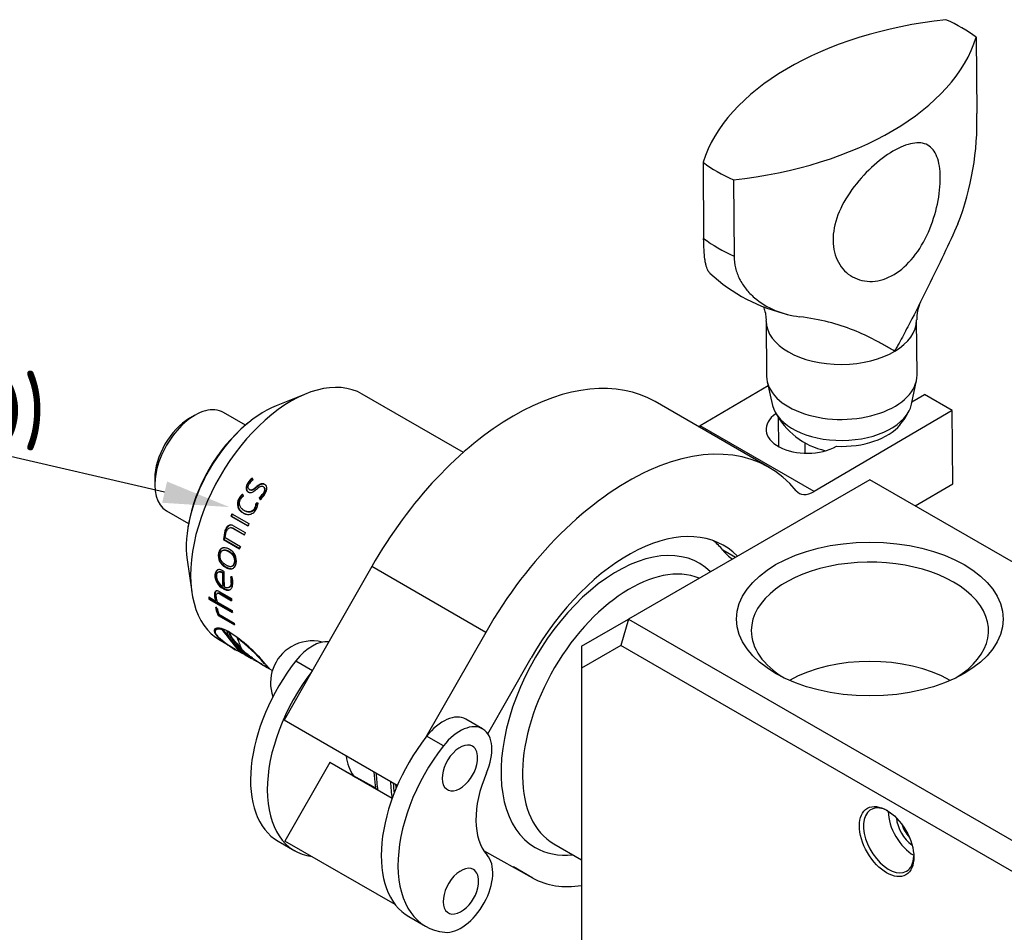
# Paper-space layout 'Invenitec-A4' of a CAD drawing. Header units: millimetres. Extents: x 1 to 296, y -85 to 208.
# Tile 9 of 10: x 182 to 234, y 159 to 208. Entities that reach past the tile are written whole.
import ezdxf
from ezdxf import colors
from ezdxf.entities.mleader import LeaderData, LeaderLine
from ezdxf.math import Vec2, Vec3

# ---------------------------------------------------------------- set-up
doc = ezdxf.new("R2010")
doc.units = ezdxf.units.MM
for name, color, linetype in [('CLAMP_RING_1.5IN', 7, 'Continuous'), ('Default', 7, 'Continuous'), ('IFC-15T-SRV_A', 7, 'Continuous'), ('SRV-HD-X3-15T', 7, 'Continuous'), ('TC-15T-SEAL', 7, 'Continuous')]:
    doc.layers.add(name, color=color, linetype=linetype)

# ---------------------------------------------------------------- blocks, each defined once
blk = doc.blocks.new('SE5')
at = {"layer": 'CLAMP_RING_1.5IN', "color": 7, "linetype": 'Continuous'}
for p, q in [((232.78, 206.717), (232.811, 202.695)), ((218.373, 200.117), (218.404, 196.095)), ((219.975, 199.192), (220.007, 195.17)), ((221.699, 191.738), (221.721, 188.835)), ((229.658, 188.897), (229.635, 191.8)), ((221.755, 188.543), (222.038, 187.297)), ((229.365, 187.354), (229.628, 188.605)), ((221.806, 188.321), (218.226, 186.217)), ((221.851, 184.023), (215.84, 187.493)), ((229.391, 187.479), (230.053, 187.869)), ((231.515, 187.025), (230.053, 187.869)), ((231.515, 187.025), (224.236, 182.747)), ((231.545, 183.154), (231.515, 187.025)), ((222.338, 186.667), (222.35, 185.123)), ((224.236, 182.747), (218.226, 186.217)), ((223.732, 185.331), (223.737, 184.769)), ((229.564, 181.99), (231.545, 183.154)), ((220.075, 179.275), (219.416, 179.655)), ((200.899, 178.79), (197.742, 173.256)), ((206.91, 175.32), (200.899, 178.79)), ((206.91, 175.32), (203.753, 169.786)), ((207.02, 169.965), (209.312, 173.982)), ((196.897, 173.817), (197.773, 173.311)), ((197.742, 173.256), (196.275, 170.684)), ((202.244, 167.237), (196.275, 170.684)), ((206.74, 170.231), (205.856, 170.741)), ((204.676, 169.326), (203.792, 169.836)), ((198.684, 168.45), (196.324, 164.313)), ((201.972, 166.552), (198.684, 168.45)), ((199.932, 167.755), (198.684, 168.45)), ((201.973, 166.555), (199.906, 167.748)), ((199.906, 167.748), (201.115, 167.075)), ((201.111, 167.098), (199.932, 167.755)), ((195.962, 164.304), (196.845, 163.793)), ((202.14, 160.956), (196.324, 164.313)), ((209.402, 162.358), (206.807, 163.803)), ((209.402, 162.358), (208.377, 162.95)), ((202.856, 160.323), (203.74, 159.813))]:
    blk.add_line(p, q, dxfattribs=at)
for centre, radius, start, end in [((218.05, 202.236), 14.768, 338.7339, 1.7791), ((224.867, 200.891), 9.026, 227.2219, 257.2053), ((231.603, 191.876), 1.964, 153.8995, 182.2133), ((225.684, 188.763), 3.951, 207.1119, 257.5164), ((226.477, 188.276), 3.036, 318.6674, 335.3758), ((197.771, 172.659), 2.21, 120.4418, 199.3962), ((197.771, 172.659), 2.21, 76.4945, 120.4418), ((204.489, 168.781), 2, 306.7163, 353.2837), ((204.539, 162.278), 2, 306.7163, 353.2837)]:
    blk.add_arc(centre, radius, start, end, dxfattribs=at)
for centre, major_axis, ratio, start_param, end_param in [((233.995, 198.556), (-15.875, -0.123), 0.58249, 4.88634, 6.100212), ((225.576, 203.417), (9.125, 0.071), 0.58249, 0.656377, 0.905396), ((217.157, 208.278), (15.875, 0.123), 0.58249, 4.88634, 6.100212), ((225.576, 203.417), (-9.125, -0.071), 0.58249, 0.656377, 0.905396), ((225.608, 199.395), (-9.125, -0.071), 0.58249, 0.656377, 0.905396), ((225.667, 191.769), (-3.968, -0.031), 0.58249, 0.000067, 3.141037), ((208.403, 174.611), (-7.438, -12.882), 0.57735, 3.141593, 4.721332), ((225.69, 188.866), (-3.968, -0.031), 0.58249, 0, 3.141593), ((225.699, 187.597), (-3.693, -0.029), 0.58249, 0.126697, 3.014896), ((223.879, 186.039), (2.183, 0.017), 0.58249, 2.4328, 5.48242), ((218.216, 187.508), (0.794, 1.375), 0.57735, 3.855349, 3.935933), ((225.703, 187.11), (-3.397, -0.026), 0.58249, 1.478687, 2.69126), ((214.413, 171.141), (-7.438, -12.882), 0.57735, 2.924194, 4.721332), ((224.226, 184.038), (0.794, 1.375), 0.57735, 2.924194, 3.935933), ((214.413, 171.141), (-5.056, -8.758), 0.57735, 2.986263, 4.721332), ((213.388, 171.733), (-5.056, -8.758), 0.57735, 2.924194, 3.040028), ((223.201, 184.63), (3.175, 5.499), 0.57735, 2.924194, 3.110347), ((197.771, 172.659), (-1.191, -2.062), 0.57735, 3.386245, 4.472667), ((199.48, 170.397), (3.518, 6.093), 0.57735, 1.331075, 3.141593), ((200.363, 169.887), (3.518, 6.093), 0.57735, 1.340252, 3.374218), ((204.666, 168.679), (-1.191, -2.062), 0.57735, 3.141593, 4.472667), ((205.55, 168.169), (-1.191, -2.062), 0.57735, 1.770859, 4.472667), ((206.374, 166.417), (3.518, 6.093), 0.57735, 1.340252, 3.141593), ((207.258, 165.906), (3.518, 6.093), 0.57735, 1.331075, 3.3992), ((205.55, 168.169), (0.661, 1.146), 0.57735, 0, 4.071867), ((205.55, 168.169), (0.661, 1.146), 0.57735, 5.352911, 6.283185), ((202.866, 171.357), (-2.381, -4.124), 0.57735, 5.664259, 6.010801), ((209.76, 167.377), (-2.381, -4.124), 0.57735, 4.912452, 6.101007), ((205.6, 161.666), (-1.191, -2.062), 0.57735, 0.257607, 2.959415), ((205.6, 161.666), (0.661, 1.146), 0.57735, 0, 4.071867), ((205.6, 161.666), (0.661, 1.146), 0.57735, 5.352911, 6.283185), ((214.413, 171.141), (-5.056, -8.758), 0.57735, 0.008943, 0.436373)]:
    blk.add_ellipse(centre, major_axis=major_axis, ratio=ratio, start_param=start_param, end_param=end_param, dxfattribs=at)
for points, knots in [([(225.226, 195.995), (225.222, 196.427), (225.314, 196.882), (225.66, 197.797), (225.915, 198.252), (226.524, 199.1), (226.883, 199.5), (227.627, 200.186), (228.019, 200.481), (228.76, 200.917), (229.113, 201.061), (229.735, 201.176), (230.002, 201.146), (230.436, 200.907), (230.599, 200.698), (230.821, 200.119), (230.879, 199.746), (230.886, 198.896), (230.835, 198.411), (230.626, 197.423), (230.467, 196.912), (229.834, 195.47), (229.189, 194.637), (228.07, 193.979), (227.679, 193.857), (226.928, 193.82), (226.565, 193.904), (225.947, 194.25), (225.686, 194.514), (225.329, 195.169), (225.229, 195.564), (225.226, 195.995)], [0, 0, 0, 0, 0.0625, 0.0625, 0.125, 0.125, 0.1875, 0.1875, 0.25, 0.25, 0.3125, 0.3125, 0.375, 0.375, 0.4375, 0.4375, 0.5, 0.5, 0.5625, 0.5625, 0.625, 0.625, 0.75, 0.75, 0.8125, 0.8125, 0.875, 0.875, 0.9375, 0.9375, 1, 1, 1, 1]), ([(231.813, 196.88), (231.349, 195.827), (230.814, 194.714), (229.97, 193.001), (229.683, 192.429), (229.241, 191.574), (229.092, 191.289), (228.865, 190.864), (228.788, 190.722), (228.672, 190.511), (228.633, 190.44), (228.573, 190.336), (228.553, 190.301), (228.511, 190.232), (228.484, 190.19), (228.431, 190.183), (228.411, 190.196), (228.369, 190.217), (228.349, 190.228), (228.287, 190.262), (228.246, 190.285), (228.123, 190.355), (228.04, 190.402), (227.788, 190.545), (227.616, 190.64), (227.084, 190.921), (226.707, 191.101), (225.48, 191.59), (224.554, 191.838), (223.464, 191.974)], [0, 0, 0, 0, 0.25, 0.25, 0.375, 0.375, 0.4375, 0.4375, 0.46875, 0.46875, 0.484375, 0.484375, 0.492187, 0.492187, 0.5, 0.5, 0.507812, 0.507812, 0.515625, 0.515625, 0.53125, 0.53125, 0.5625, 0.5625, 0.625, 0.625, 0.75, 0.75, 1, 1, 1, 1]), ([(218.741, 194.262), (218.708, 194.293), (218.678, 194.331), (218.609, 194.447), (218.573, 194.534), (218.528, 194.694), (218.514, 194.753), (218.489, 194.878), (218.478, 194.945), (218.448, 195.16), (218.433, 195.32), (218.412, 195.68), (218.406, 195.881), (218.404, 196.095)], [0.4176868, 0.4176868, 0.4176868, 0.4176868, 0.5, 0.5, 0.625, 0.625, 0.6875, 0.6875, 0.75, 0.75, 0.875, 0.875, 1, 1, 1, 1]), ([(220.007, 195.17), (220.008, 194.956), (220.035, 194.748), (220.133, 194.346), (220.205, 194.15), (220.393, 193.774), (220.507, 193.598), (220.768, 193.27), (220.916, 193.116), (221.404, 192.696), (221.777, 192.474), (222.591, 192.138), (223.02, 192.029), (223.464, 191.974)], [0, 0, 0, 0, 0.125, 0.125, 0.25, 0.25, 0.375, 0.375, 0.5, 0.5, 0.75, 0.75, 1, 1, 1, 1]), ([(221.559, 192.504), (221.559, 192.503), (221.589, 192.425), (221.645, 192.242), (221.696, 191.965), (221.693, 191.803), (221.691, 191.738)], [0.7943328, 0.7943328, 0.7943328, 0.7943328, 0.7946122, 0.8717902, 0.9567433, 1, 1, 1, 1])]:
    blk.add_open_spline(points, degree=3, knots=knots, dxfattribs=at)
blk.add_open_spline([(203.792, 169.836), (203.772, 169.811), (203.753, 169.786)], degree=2, dxfattribs=at)
at = {"layer": 'IFC-15T-SRV_A', "color": 7, "linetype": 'Continuous'}
for p, q in [((227.171, 183.372), (214.443, 176.023)), ((257.223, 166.021), (227.171, 183.372)), ((211.968, 174.594), (214.443, 176.023)), ((214.443, 176.023), (214.029, 174.629)), ((214.443, 176.023), (244.495, 158.673)), ((214.029, 174.629), (211.968, 173.44)), ((211.968, 174.594), (211.968, 173.44)), ((243.788, 157.448), (214.029, 174.629)), ((211.968, 173.44), (211.968, 157.04)), ((210.505, 164.16), (211.968, 163.315))]:
    blk.add_line(p, q, dxfattribs=at)
for centre, major_axis, start_param, end_param in [((213.841, 171.472), (-4.329, -7.498), 2.993095, 6.283185), ((227.171, 175.411), (-6.256, 0), 2.38022, 6.283185), ((214.505, 171.088), (-4, -6.928), 3.221173, 6.283185), ((227.171, 175.411), (-6.256, 0), 0, 0.761372), ((227.171, 170.286), (-6.06, 0), 3.93762, 5.487158), ((228.161, 164.347), (0.938, -1.624), 2.395435, 6.283185), ((229.469, 165.103), (0.938, -1.624), 3.926991, 5.511033), ((229.469, 165.103), (0.638, -1.104), 4.014238, 5.41054), ((229.575, 165.164), (-0.563, 0.974), 1.213833, 1.92776), ((213.841, 171.472), (-4.329, -7.498), 0, 0.392376), ((228.161, 164.347), (0.938, -1.624), 0, 0.746158)]:
    blk.add_ellipse(centre, major_axis=major_axis, ratio=0.57735, start_param=start_param, end_param=end_param, dxfattribs=at)
for centre, major_axis in [((227.171, 176.023), (7.029, 0)), ((228.055, 164.286), (1.013, -1.754))]:
    blk.add_ellipse(centre, major_axis=major_axis, ratio=0.57735, dxfattribs=at)
at = {"layer": 'SRV-HD-X3-15T', "color": 7, "linetype": 'Continuous'}
for p, q in [((197.443, 187.91), (195.851, 187.269)), ((205.73, 184.815), (200.4, 187.892)), ((191.576, 186.776), (191.293, 186.613)), ((194.239, 186.253), (193.076, 186.924)), ((194.387, 186.376), (194.283, 186.29)), ((189.455, 183.428), (189.455, 183.102)), ((194.384, 183.188), (194.361, 183.205)), ((194.481, 182.832), (194.457, 182.847)), ((194.807, 182.955), (194.783, 182.972)), ((195.234, 182.956), (195.211, 182.974)), ((195.274, 183.109), (195.252, 183.128)), ((193.91, 182.358), (193.883, 182.369)), ((194.983, 182.404), (194.958, 182.418)), ((195.196, 182.633), (195.173, 182.649)), ((194.763, 181.876), (194.736, 181.888)), ((194.825, 182.119), (194.799, 182.132)), ((190.076, 181.728), (191.239, 181.057)), ((193.5, 181.448), (193.47, 181.453)), ((193.47, 181.453), (194.37, 180.933)), ((193.5, 181.448), (194.374, 180.943)), ((193.525, 181.579), (194.425, 181.059)), ((194.14, 181.614), (194.112, 181.622)), ((194.296, 181.694), (194.324, 181.685)), ((191.229, 181.001), (191.207, 180.867)), ((193.495, 180.842), (193.464, 180.844)), ((193.595, 180.809), (193.564, 180.811)), ((193.564, 180.811), (194.179, 180.457)), ((193.595, 180.809), (194.184, 180.47)), ((193.608, 180.941), (194.228, 180.584)), ((193.148, 180.669), (193.076, 180.224)), ((193.109, 180.227), (193.076, 180.224)), ((193.076, 180.224), (193.931, 179.731)), ((193.179, 180.669), (193.109, 180.227)), ((193.109, 180.227), (193.937, 179.749)), ((193.179, 180.669), (193.148, 180.669)), ((193.173, 180.318), (193.229, 180.622)), ((193.173, 180.318), (193.971, 179.858)), ((191.165, 179.152), (191.406, 177.453)), ((192.846, 179.5), (192.812, 179.492)), ((193.106, 179.651), (193.074, 179.645)), ((193.395, 179.576), (193.362, 179.571)), ((193.219, 178.766), (193.184, 178.755)), ((193.507, 178.806), (193.542, 178.816)), ((193.695, 179.009), (193.662, 179.001)), ((192.663, 178.372), (192.628, 178.356)), ((192.845, 178.51), (192.81, 178.497)), ((193.064, 178.467), (193.029, 178.454)), ((193.081, 177.769), (193.046, 177.751)), ((193.098, 177.65), (193.062, 177.631)), ((193.366, 177.68), (193.402, 177.697)), ((193.519, 177.931), (193.484, 177.915)), ((192.299, 177.186), (192.679, 176.966)), ((192.345, 177.105), (192.31, 177.08)), ((192.31, 177.08), (193.547, 176.365)), ((192.345, 177.105), (193.542, 176.414)), ((192.638, 177.273), (192.602, 177.251)), ((192.684, 177.494), (192.682, 177.493)), ((192.777, 177.39), (192.742, 177.369)), ((192.888, 177.462), (193.508, 177.104)), ((192.929, 177.367), (192.894, 177.345)), ((192.894, 177.345), (193.508, 176.991)), ((192.929, 177.367), (193.508, 177.032)), ((192.705, 176.66), (192.671, 176.633)), ((192.715, 176.991), (192.679, 176.966)), ((192.714, 176.584), (192.679, 176.556)), ((192.763, 176.918), (193.536, 176.472)), ((192.84, 176.237), (192.806, 176.208)), ((192.806, 176.208), (193.661, 175.714)), ((192.84, 176.273), (193.638, 175.812)), ((192.84, 176.237), (193.647, 175.772)), ((192.697, 175.477), (192.666, 175.439)), ((193.028, 175.49), (193.007, 175.465)), ((193.277, 175.381), (193.264, 175.365)), ((193.416, 175.321), (193.396, 175.297)), ((193.818, 175.04), (193.808, 175.027)), ((192.9, 174.902), (193.721, 174.428)), ((193.807, 174.575), (194.041, 174.36)), ((193.797, 174.384), (194.097, 174.211)), ((193.888, 174.435), (193.857, 174.397)), ((194.042, 174.431), (194.041, 174.43)), ((194.089, 174.385), (194.058, 174.347)), ((194.096, 174.377), (194.065, 174.339)), ((194.231, 174.133), (194.552, 173.948)), ((195.186, 173.582), (195.392, 173.463)), ((195.242, 173.696), (195.231, 173.682)), ((195.479, 173.413), (195.659, 173.309))]:
    blk.add_line(p, q, dxfattribs=at)
for centre, radius, start, end in [((195.009, 182.809), 0.76, 122.3531, 148.6125), ((195.021, 182.802), 0.744, 122.0865, 148.7253), ((194.96, 182.843), 0.608, 121.0563, 147.7734), ((194.351, 182.104), 0.538, 150.4013, 243.5882), ((194.432, 182.087), 0.617, 123.8899, 152.7999), ((194.449, 182.082), 0.606, 123.6169, 152.8986), ((194.412, 182.098), 0.498, 123.4422, 152.3502), ((194.44, 183.114), 0.867, 306.6873, 327.601), ((194.539, 183.031), 0.769, 305.3328, 328.7995), ((194.391, 183.128), 1.011, 307.611, 328.7683), ((194.244, 182.145), 0.555, 332.3968, 358.6519), ((194.293, 182.126), 0.532, 331.9856, 359.2388), ((194.241, 182.147), 0.657, 331.1601, 358.6738), ((193.089, 179.099), 0.672, 347.4941, 62.835), ((193.492, 179.373), 0.69, 170.0793, 243.5526), ((193.412, 178.334), 0.785, 178.3721, 243.5343), ((193.448, 178.353), 0.786, 178.6416, 243.5016), ((193.329, 178.306), 0.623, 179.5077, 242.9196), ((192.713, 177.962), 0.694, 55.6295, 60.7947), ((192.444, 178.017), 1.045, 354.4109, 12.7171), ((192.562, 178.035), 0.963, 353.7471, 13.507), ((192.396, 177.995), 1.177, 353.6257, 12.2486), ((193.437, 177.324), 0.838, 185.0408, 205.2806), ((193.462, 177.346), 0.828, 185.0303, 205.4153), ((193.437, 177.254), 0.753, 185.0864, 206.5031), ((193.808, 176.771), 1.149, 190.7355, 209.3147), ((193.816, 176.79), 1.122, 190.6085, 209.5367), ((193.162, 176.57), 0.404, 181.1353, 190.5636), ((193.57, 176.644), 0.819, 190.4008, 206.9632), ((198.041, 181.198), 8.062, 228.9893, 237.4511), ((196.783, 179.552), 5.984, 228.3103, 239.979), ((167.47, 154.28), 33.18, 37.3213, 39.6774), ((164.949, 152.265), 36.455, 38.7622, 39.6008), ((192.232, 173.208), 2.391, 60.8602, 64.431), ((188.782, 168.256), 8.449, 39.6902, 56.7357), ((186.872, 166.265), 11.175, 41.582, 51.6323), ((183.952, 170.839), 10.709, 19.6144, 23.0221), ((164.949, 152.265), 36.455, 37.4566, 38.2334), ((194.652, 175.157), 1.051, 223.3638, 233.7477), ((193.628, 174.3), 0.432, 6.1166, 17.406), ((198.212, 179.21), 6.344, 228.9894, 230.5003), ((193.968, 174.331), 0.0914, 346.0656, 6.4897), ((198.797, 179.645), 7.054, 229.0811, 239.3085), ((198.041, 181.198), 8.062, 245.2935, 246.7931)]:
    blk.add_arc(centre, radius, start, end, dxfattribs=at)
for centre, major_axis, ratio, start_param, end_param in [((196.65, 181.397), (3.75, 6.495), 0.57735, 0, 3.141593), ((191.576, 184.326), (1.5, 2.598), 0.57735, 0, 3.141593), ((195.235, 182.214), (2.911, 5.042), 0.57735, 0.635193, 2.506399), ((191.293, 184.49), (1.3, 2.252), 0.57735, 0.785398, 2.356194), ((195.097, 182.294), (2.795, 4.841), 0.57735, 0.99287, 2.148723), ((197.911, 180.669), (-3.75, -6.495), 0.57735, -1.382375, -1.363804), ((197.911, 180.669), (-3.725, -6.452), 0.57735, -1.382375, -1.363804), ((198.811, 180.149), (-3.75, -6.495), 0.57735, -1.382375, -1.363804), ((198.811, 180.149), (-3.75, -6.495), 0.57735, -1.312532, -1.293957), ((198.811, 180.149), (-3.75, -6.495), 0.57735, -1.206433, -1.187859), ((198.299, 180.445), (-2.701, -7.056), 0.641591, -1.052427, -0.950116), ((198.299, 180.445), (-2.683, -7.009), 0.641591, -1.052434, -0.950109), ((198.367, 180.406), (-2.666, -7.073), 0.641844, -1.073408, -0.954399), ((197.574, 180.864), (-3.75, -6.495), 0.57735, -0.682029, -0.663454), ((197.574, 180.864), (-3.725, -6.452), 0.57735, -0.673721, -0.663454), ((198.811, 180.149), (-3.75, -6.495), 0.57735, -0.788127, -0.769553), ((198.811, 180.149), (-3.75, -6.495), 0.57735, -0.682029, -0.663454), ((198.811, 180.149), (-3.75, -6.495), 0.57735, -0.562981, -0.544407), ((210.037, 173.668), (6.313, 10.934), 0.57735, -3.864706, -3.772838), ((210.794, 173.231), (-6.313, -10.934), 0.57735, -0.723113, -0.631246), ((210.865, 173.19), (-6.263, -10.847), 0.57735, -0.71402, -0.659623)]:
    blk.add_ellipse(centre, major_axis=major_axis, ratio=ratio, start_param=start_param, end_param=end_param, dxfattribs=at)
for points, degree in [([(194.647, 183.363), (194.625, 183.407), (194.603, 183.451)], 2), ([(195.335, 183.058), (195.317, 183.078), (195.296, 183.093), (195.274, 183.109)], 3), ([(194.138, 182.514), (194.113, 182.557), (194.088, 182.599)], 2), ([(194.958, 182.418), (194.983, 182.373), (195.008, 182.327)], 2), ([(194.983, 182.404), (195.008, 182.358), (195.033, 182.313)], 2), ([(194.898, 182.132), (194.848, 182.132), (194.799, 182.132)], 2), ([(194.924, 182.119), (194.874, 182.119), (194.825, 182.119)], 2), ([(193.546, 178.244), (193.505, 178.246), (193.464, 178.247)], 2), ([(192.758, 176.562), (192.714, 176.598), (192.67, 176.633)], 2), ([(194.049, 174.423), (194.044, 174.428), (194.04, 174.434)], 2), ([(194.059, 174.342), (194.05, 174.351), (194.041, 174.36)], 2), ([(195.453, 173.428), (195.465, 173.421), (195.475, 173.415), (195.484, 173.41)], 3)]:
    blk.add_open_spline(points, degree=degree, dxfattribs=at)
for points, knots in [([(194.361, 183.205), (194.345, 183.179), (194.333, 183.157), (194.322, 183.133), (194.315, 183.119), (194.306, 183.097), (194.301, 183.086), (194.282, 183.031), (194.272, 182.98), (194.272, 182.893), (194.282, 182.847), (194.312, 182.792), (194.324, 182.776), (194.352, 182.747), (194.364, 182.738), (194.385, 182.725)], [0, 0, 0, 0, 0.125, 0.125, 0.1875, 0.1875, 0.25, 0.25, 0.5, 0.5, 0.75, 0.75, 0.875, 0.875, 1, 1, 1, 1]), ([(194.384, 183.188), (194.373, 183.169), (194.352, 183.131), (194.327, 183.074), (194.309, 183.02), (194.298, 182.969), (194.295, 182.913), (194.303, 182.854), (194.325, 182.795), (194.361, 182.746), (194.393, 182.722), (194.41, 182.71)], [0, 0, 0, 0, 0.1167, 0.223749, 0.322372, 0.414131, 0.500958, 0.627259, 0.748047, 0.8701, 1, 1, 1, 1]), ([(194.457, 182.847), (194.411, 182.876), (194.384, 182.926), (194.387, 183.052), (194.411, 183.109), (194.446, 183.167)], [0, 0, 0, 0, 0.499999, 0.499999, 1, 1, 1, 1]), ([(194.385, 182.725), (194.454, 182.688), (194.529, 182.681), (194.632, 182.729), (194.646, 182.737), (194.683, 182.76), (194.702, 182.774), (194.733, 182.797), (194.736, 182.8), (194.751, 182.812), (194.759, 182.819), (194.785, 182.841), (194.805, 182.857), (194.826, 182.876), (194.826, 182.876), (194.826, 182.876), (194.826, 182.876)], [0, 0, 0, 0, 0.499934, 0.499934, 0.624917, 0.624917, 0.749901, 0.749901, 0.812392, 0.812392, 0.874884, 0.874884, 0.999868, 0.999868, 0.999868, 1, 1, 1, 1]), ([(194.783, 182.972), (194.75, 182.943), (194.724, 182.921), (194.702, 182.904), (194.692, 182.895), (194.677, 182.884), (194.67, 182.879), (194.65, 182.865), (194.637, 182.858), (194.614, 182.845), (194.595, 182.836), (194.565, 182.828), (194.551, 182.825), (194.51, 182.824), (194.481, 182.834), (194.457, 182.847)], [0, 0, 0, 0, 0.25, 0.25, 0.3125, 0.3125, 0.375, 0.375, 0.5, 0.5, 0.625, 0.625, 0.75, 0.75, 1, 1, 1, 1]), ([(194.807, 182.955), (194.775, 182.928), (194.725, 182.885), (194.657, 182.836), (194.605, 182.817), (194.561, 182.811), (194.519, 182.815), (194.494, 182.826), (194.481, 182.832)], [0, 0, 0, 0, 0.314108, 0.501074, 0.631482, 0.754123, 0.874905, 1, 1, 1, 1]), ([(195.252, 183.128), (195.18, 183.167), (195.1, 183.175), (194.989, 183.125), (194.975, 183.117), (194.935, 183.093), (194.914, 183.078), (194.882, 183.054), (194.879, 183.052), (194.863, 183.039), (194.855, 183.032), (194.828, 183.01), (194.807, 182.992), (194.783, 182.972), (194.783, 182.972), (194.783, 182.972), (194.783, 182.972)], [0, 0, 0, 0, 0.499909, 0.499909, 0.624886, 0.624886, 0.749863, 0.749863, 0.812352, 0.812352, 0.87484, 0.87484, 0.999818, 0.999818, 0.999818, 1, 1, 1, 1]), ([(195.274, 183.109), (195.264, 183.114), (195.243, 183.124), (195.21, 183.134), (195.176, 183.14), (195.142, 183.141), (195.106, 183.137), (195.069, 183.129), (195.013, 183.111), (194.922, 183.052), (194.851, 182.992), (194.807, 182.955)], [0, 0, 0, 0, 0.074662, 0.146643, 0.216884, 0.286398, 0.356227, 0.427403, 0.500897, 0.692843, 1, 1, 1, 1]), ([(194.826, 182.876), (194.86, 182.907), (194.887, 182.929), (194.911, 182.948), (194.922, 182.956), (194.937, 182.968), (194.945, 182.973), (194.966, 182.987), (194.98, 182.995), (195.005, 183.009), (195.025, 183.018), (195.057, 183.027), (195.072, 183.03), (195.115, 183.032), (195.147, 183.022), (195.172, 183.009)], [0, 0, 0, 0, 0.25, 0.25, 0.3125, 0.3125, 0.375, 0.375, 0.5, 0.5, 0.625, 0.625, 0.75, 0.75, 1, 1, 1, 1]), ([(195.172, 183.009), (195.224, 182.976), (195.252, 182.921), (195.243, 182.812), (195.236, 182.782), (195.208, 182.71), (195.195, 182.687), (195.173, 182.649)], [0, 0, 0, 0, 0.499999, 0.499999, 0.749999, 0.749999, 1, 1, 1, 1]), ([(195.194, 182.991), (195.203, 182.985), (195.219, 182.973), (195.239, 182.951), (195.254, 182.926), (195.264, 182.897), (195.269, 182.865), (195.271, 182.813), (195.251, 182.731), (195.216, 182.668), (195.196, 182.633)], [0, 0, 0, 0, 0.086121, 0.168266, 0.248549, 0.32923, 0.412535, 0.500493, 0.723126, 1, 1, 1, 1]), ([(195.256, 182.604), (195.273, 182.633), (195.286, 182.656), (195.3, 182.682), (195.307, 182.698), (195.318, 182.722), (195.323, 182.734), (195.337, 182.77), (195.346, 182.798), (195.358, 182.848), (195.362, 182.872), (195.366, 182.919), (195.365, 182.946), (195.357, 182.992), (195.351, 183.014), (195.331, 183.054), (195.319, 183.072), (195.288, 183.104), (195.274, 183.114), (195.252, 183.128)], [0, 0, 0, 0, 0.125, 0.125, 0.1875, 0.1875, 0.25, 0.25, 0.375, 0.375, 0.5, 0.5, 0.625, 0.625, 0.75, 0.75, 0.875, 0.875, 1, 1, 1, 1]), ([(193.91, 182.358), (193.903, 182.343), (193.89, 182.315), (193.874, 182.27), (193.861, 182.224), (193.852, 182.177), (193.844, 182.107), (193.845, 182.014), (193.877, 181.877), (193.973, 181.729), (194.081, 181.655), (194.14, 181.614)], [0, 0, 0, 0, 0.050298, 0.100289, 0.150384, 0.200989, 0.252501, 0.378304, 0.500179, 0.723655, 1, 1, 1, 1]), ([(194.172, 181.749), (194.144, 181.766), (194.122, 181.781), (194.1, 181.797), (194.086, 181.808), (194.066, 181.825), (194.057, 181.833), (194.029, 181.861), (194.008, 181.884), (193.977, 181.928), (193.964, 181.952), (193.942, 182), (193.932, 182.031), (193.921, 182.089), (193.919, 182.119), (193.922, 182.18), (193.928, 182.211), (193.945, 182.272), (193.955, 182.296), (193.971, 182.329)], [0, 0, 0, 0, 0.125, 0.125, 0.1875, 0.1875, 0.25, 0.25, 0.375, 0.375, 0.499999, 0.499999, 0.624999, 0.624999, 0.749999, 0.749999, 0.874999, 0.874999, 1, 1, 1, 1]), ([(194.112, 181.622), (194.131, 181.612), (194.145, 181.604), (194.16, 181.597), (194.17, 181.592), (194.184, 181.585), (194.192, 181.582), (194.227, 181.567), (194.26, 181.557), (194.321, 181.543), (194.358, 181.539), (194.423, 181.538), (194.455, 181.542), (194.517, 181.557), (194.553, 181.57), (194.615, 181.602), (194.645, 181.623), (194.703, 181.672), (194.729, 181.699), (194.777, 181.762), (194.794, 181.79), (194.817, 181.83)], [0, 0, 0, 0, 0.062505, 0.062505, 0.093758, 0.093758, 0.12501, 0.12501, 0.25002, 0.25002, 0.375031, 0.375031, 0.500041, 0.500041, 0.625051, 0.625051, 0.750061, 0.750061, 0.875071, 0.875071, 1, 1, 1, 1]), ([(194.736, 181.888), (194.673, 181.773), (194.579, 181.696), (194.44, 181.675), (194.418, 181.674), (194.367, 181.677), (194.34, 181.682), (194.287, 181.696), (194.265, 181.704), (194.229, 181.719), (194.223, 181.723), (194.2, 181.734), (194.187, 181.741), (194.172, 181.749)], [0, 0, 0, 0, 0.5, 0.5, 0.625, 0.625, 0.75, 0.75, 0.875, 0.875, 0.9375, 0.9375, 1, 1, 1, 1]), ([(194.763, 181.876), (194.755, 181.862), (194.738, 181.835), (194.71, 181.798), (194.68, 181.765), (194.648, 181.736), (194.613, 181.712), (194.575, 181.693), (194.535, 181.678), (194.486, 181.666), (194.426, 181.663), (194.355, 181.675), (194.279, 181.7), (194.227, 181.726), (194.2, 181.74)], [0, 0, 0, 0, 0.064868, 0.127177, 0.187828, 0.247801, 0.308106, 0.369737, 0.433628, 0.500616, 0.603774, 0.719659, 0.851089, 1, 1, 1, 1]), ([(194.14, 181.614), (194.159, 181.604), (194.197, 181.585), (194.246, 181.565), (194.276, 181.555), (194.287, 181.552)], [0, 0, 0, 0, 0.0837819, 0.1626832, 0.2074387, 0.2074387, 0.2074387, 0.2074387]), ([(193.608, 180.941), (193.582, 180.955), (193.565, 180.964), (193.518, 180.979), (193.493, 180.984), (193.424, 180.986), (193.374, 180.973), (193.287, 180.915), (193.254, 180.878), (193.204, 180.8), (193.193, 180.778), (193.174, 180.737), (193.171, 180.729), (193.16, 180.702), (193.154, 180.686), (193.148, 180.669)], [0, 0, 0, 0, 0.125, 0.125, 0.25, 0.25, 0.499999, 0.499999, 0.749999, 0.749999, 0.874999, 0.874999, 0.937499, 0.937499, 1, 1, 1, 1]), ([(193.509, 180.981), (193.495, 180.982), (193.469, 180.982), (193.43, 180.975), (193.392, 180.962), (193.356, 180.941), (193.322, 180.913), (193.289, 180.878), (193.259, 180.836), (193.23, 180.787), (193.203, 180.731), (193.187, 180.69), (193.179, 180.669)], [0.2369974, 0.2369974, 0.2369974, 0.2369974, 0.3065297, 0.3744644, 0.441567, 0.5093247, 0.579183, 0.652463, 0.7303121, 0.813689, 0.9033754, 1, 1, 1, 1]), ([(193.229, 180.622), (193.239, 180.647), (193.247, 180.667), (193.256, 180.688), (193.263, 180.7), (193.272, 180.718), (193.278, 180.727), (193.293, 180.751), (193.308, 180.77), (193.334, 180.798), (193.349, 180.809), (193.393, 180.837), (193.429, 180.847), (193.501, 180.842), (193.531, 180.83), (193.564, 180.811)], [0, 0, 0, 0, 0.125, 0.125, 0.1875, 0.1875, 0.25, 0.25, 0.375, 0.375, 0.5, 0.5, 0.75, 0.75, 1, 1, 1, 1]), ([(193.495, 180.842), (193.5, 180.842), (193.52, 180.839), (193.554, 180.83), (193.581, 180.816), (193.595, 180.809)], [0.7467598, 0.7467598, 0.7467598, 0.7467598, 0.788577, 0.8895855, 1, 1, 1, 1]), ([(193.396, 179.697), (193.362, 179.715), (193.34, 179.727), (193.281, 179.752), (193.251, 179.762), (193.195, 179.776), (193.16, 179.781), (193.102, 179.782), (193.074, 179.779), (193.02, 179.766), (192.99, 179.754), (192.939, 179.722), (192.917, 179.702), (192.876, 179.653), (192.859, 179.626), (192.83, 179.561), (192.822, 179.534), (192.812, 179.492)], [0, 0, 0, 0, 0.125, 0.125, 0.25, 0.25, 0.375, 0.375, 0.5, 0.5, 0.625, 0.625, 0.75, 0.75, 0.875, 0.875, 1, 1, 1, 1]), ([(193.101, 179.783), (193.095, 179.781), (193.06, 179.774), (193, 179.75), (192.932, 179.691), (192.878, 179.606), (192.856, 179.536), (192.846, 179.5)], [0.4714102, 0.4714102, 0.4714102, 0.4714102, 0.4999955, 0.6239827, 0.7435406, 0.8664747, 1, 1, 1, 1]), ([(192.846, 179.5), (192.842, 179.482), (192.836, 179.448), (192.832, 179.395), (192.832, 179.344), (192.836, 179.293), (192.844, 179.243), (192.857, 179.194), (192.873, 179.147), (192.894, 179.1), (192.943, 179.008), (193.049, 178.879), (193.159, 178.806), (193.219, 178.766)], [0, 0, 0, 0, 0.061047, 0.119342, 0.175409, 0.229837, 0.283268, 0.33638, 0.389864, 0.444396, 0.500615, 0.727207, 1, 1, 1, 1]), ([(192.893, 179.445), (192.891, 179.429), (192.885, 179.398), (192.883, 179.35), (192.885, 179.304), (192.891, 179.258), (192.903, 179.214), (192.919, 179.172), (192.939, 179.131), (192.965, 179.091), (192.994, 179.052), (193.028, 179.015), (193.066, 178.978), (193.109, 178.944), (193.156, 178.91), (193.189, 178.889), (193.206, 178.879)], [0, 0, 0, 0, 0.069605, 0.135202, 0.197747, 0.258339, 0.318186, 0.378539, 0.44062, 0.505552, 0.57432, 0.647755, 0.726538, 0.811224, 0.902258, 1, 1, 1, 1]), ([(193.362, 179.571), (193.341, 179.582), (193.3, 179.603), (193.241, 179.627), (193.185, 179.643), (193.133, 179.65), (193.085, 179.648), (193.041, 179.638), (192.987, 179.614), (192.928, 179.554), (192.906, 179.483), (192.893, 179.445)], [0, 0, 0, 0, 0.118352, 0.227311, 0.327653, 0.420369, 0.506716, 0.588244, 0.66679, 0.824243, 1, 1, 1, 1]), ([(193.395, 179.576), (193.367, 179.592), (193.345, 179.603), (193.32, 179.615), (193.305, 179.621), (193.282, 179.63), (193.27, 179.634), (193.237, 179.644), (193.21, 179.65), (193.164, 179.656), (193.142, 179.656), (193.116, 179.653), (193.111, 179.652), (193.106, 179.651)], [0, 0, 0, 0, 0.1249999, 0.1249999, 0.1874999, 0.1874999, 0.2499999, 0.2499999, 0.3749998, 0.3749998, 0.4999997, 0.4999997, 0.5275222, 0.5275222, 0.5275222, 0.5275222]), ([(193.662, 179.001), (193.664, 179.017), (193.67, 179.049), (193.673, 179.096), (193.672, 179.143), (193.667, 179.188), (193.657, 179.233), (193.642, 179.276), (193.623, 179.317), (193.599, 179.358), (193.571, 179.397), (193.538, 179.434), (193.501, 179.47), (193.459, 179.506), (193.412, 179.539), (193.379, 179.56), (193.362, 179.571)], [0, 0, 0, 0, 0.069595, 0.135184, 0.197722, 0.258308, 0.318151, 0.378501, 0.440582, 0.505516, 0.574287, 0.647726, 0.726515, 0.811208, 0.90225, 1, 1, 1, 1]), ([(193.695, 179.009), (193.702, 179.043), (193.706, 179.066), (193.708, 179.128), (193.706, 179.158), (193.69, 179.249), (193.668, 179.304), (193.616, 179.385), (193.602, 179.402), (193.566, 179.445), (193.545, 179.465), (193.501, 179.505), (193.483, 179.519), (193.449, 179.542), (193.443, 179.546), (193.421, 179.56), (193.409, 179.568), (193.395, 179.576)], [0, 0, 0, 0, 0.125, 0.125, 0.25, 0.25, 0.5, 0.5, 0.625, 0.625, 0.75, 0.75, 0.875, 0.875, 0.9375, 0.9375, 1, 1, 1, 1]), ([(193.052, 178.568), (193.024, 178.583), (193.004, 178.594), (192.955, 178.613), (192.929, 178.621), (192.883, 178.63), (192.856, 178.632), (192.81, 178.628), (192.789, 178.622), (192.729, 178.595), (192.695, 178.561), (192.658, 178.491), (192.65, 178.468), (192.635, 178.413), (192.632, 178.391), (192.628, 178.356)], [0, 0, 0, 0, 0.125, 0.125, 0.25, 0.25, 0.375, 0.375, 0.5, 0.5, 0.75, 0.75, 0.875, 0.875, 1, 1, 1, 1]), ([(192.815, 178.631), (192.812, 178.63), (192.789, 178.62), (192.75, 178.593), (192.708, 178.537), (192.677, 178.462), (192.668, 178.403), (192.663, 178.372)], [0.4801212, 0.4801212, 0.4801212, 0.4801212, 0.4995596, 0.6175128, 0.7364659, 0.8622953, 1, 1, 1, 1]), ([(193.184, 178.755), (193.217, 178.737), (193.24, 178.725), (193.298, 178.7), (193.327, 178.69), (193.382, 178.675), (193.415, 178.67), (193.472, 178.668), (193.498, 178.67), (193.548, 178.682), (193.577, 178.694), (193.625, 178.725), (193.646, 178.744), (193.683, 178.792), (193.699, 178.82), (193.727, 178.884), (193.734, 178.911), (193.745, 178.953)], [0, 0, 0, 0, 0.125, 0.125, 0.25, 0.25, 0.375, 0.375, 0.5, 0.5, 0.625, 0.625, 0.75, 0.75, 0.875, 0.875, 1, 1, 1, 1]), ([(193.206, 178.879), (193.227, 178.868), (193.268, 178.846), (193.327, 178.822), (193.382, 178.806), (193.432, 178.799), (193.479, 178.8), (193.521, 178.809), (193.572, 178.833), (193.627, 178.892), (193.65, 178.964), (193.662, 179.001)], [0, 0, 0, 0, 0.118341, 0.227294, 0.327634, 0.420352, 0.506704, 0.58824, 0.666793, 0.824266, 1, 1, 1, 1]), ([(193.219, 178.766), (193.237, 178.756), (193.274, 178.737), (193.328, 178.714), (193.379, 178.696), (193.427, 178.684), (193.473, 178.679), (193.516, 178.679), (193.548, 178.684), (193.567, 178.689), (193.572, 178.691)], [0, 0, 0, 0, 0.0835368, 0.1623534, 0.2367921, 0.3072587, 0.3742315, 0.4382671, 0.5000014, 0.5245326, 0.5245326, 0.5245326, 0.5245326]), ([(193.542, 178.816), (193.553, 178.819), (193.565, 178.824), (193.595, 178.838), (193.613, 178.851), (193.644, 178.885), (193.658, 178.906), (193.681, 178.955), (193.687, 178.976), (193.695, 179.009)], [0.5596689, 0.5596689, 0.5596689, 0.5596689, 0.6249997, 0.6249997, 0.7499996, 0.7499996, 0.8749996, 0.8749996, 1, 1, 1, 1]), ([(193.029, 178.454), (193.012, 178.462), (192.981, 178.479), (192.935, 178.495), (192.893, 178.505), (192.855, 178.507), (192.821, 178.502), (192.791, 178.488), (192.765, 178.468), (192.743, 178.439), (192.726, 178.403), (192.713, 178.36), (192.709, 178.328), (192.706, 178.311)], [0, 0, 0, 0, 0.113345, 0.217222, 0.312727, 0.401265, 0.484596, 0.564823, 0.644296, 0.72543, 0.810498, 0.90148, 1, 1, 1, 1]), ([(193.064, 178.467), (192.994, 178.505), (192.909, 178.534), (192.847, 178.511), (192.846, 178.511), (192.845, 178.51)], [0, 0, 0, 0, 0.4999998, 0.4999998, 0.5106278, 0.5106278, 0.5106278, 0.5106278]), ([(193.062, 177.631), (193.082, 177.62), (193.097, 177.612), (193.112, 177.605), (193.122, 177.6), (193.137, 177.592), (193.144, 177.589), (193.181, 177.573), (193.212, 177.562), (193.268, 177.548), (193.301, 177.543), (193.355, 177.544), (193.38, 177.549), (193.448, 177.576), (193.489, 177.614), (193.53, 177.698), (193.54, 177.726), (193.553, 177.778), (193.556, 177.794), (193.561, 177.828), (193.562, 177.836), (193.566, 177.864)], [0, 0, 0, 0, 0.0625, 0.0625, 0.09375, 0.09375, 0.125, 0.125, 0.25, 0.25, 0.375, 0.375, 0.5, 0.5, 0.749999, 0.749999, 0.874999, 0.874999, 0.937499, 0.937499, 1, 1, 1, 1]), ([(193.098, 177.65), (193.117, 177.64), (193.155, 177.619), (193.209, 177.596), (193.26, 177.578), (193.308, 177.567), (193.352, 177.562), (193.393, 177.564), (193.427, 177.572), (193.446, 177.58), (193.454, 177.584)], [0, 0, 0, 0, 0.081835, 0.1588054, 0.2313207, 0.2998701, 0.3650322, 0.4274796, 0.487976, 0.5309901, 0.5309901, 0.5309901, 0.5309901]), ([(193.484, 177.915), (193.471, 177.81), (193.437, 177.716), (193.334, 177.664), (193.296, 177.66), (193.23, 177.671), (193.209, 177.677), (193.165, 177.693), (193.152, 177.698), (193.121, 177.713)], [0, 0, 0, 0, 0.5, 0.5, 0.75, 0.75, 0.875, 0.875, 1, 1, 1, 1]), ([(193.519, 177.931), (193.517, 177.913), (193.512, 177.879), (193.501, 177.832), (193.486, 177.792), (193.469, 177.758), (193.448, 177.73), (193.425, 177.71), (193.409, 177.701), (193.402, 177.697)], [0, 0, 0, 0, 0.0853835, 0.1653973, 0.2408725, 0.3127978, 0.3823135, 0.4506804, 0.5026471, 0.5026471, 0.5026471, 0.5026471]), ([(192.888, 177.462), (192.863, 177.476), (192.846, 177.484), (192.804, 177.5), (192.783, 177.506), (192.727, 177.512), (192.69, 177.503), (192.638, 177.457), (192.622, 177.426), (192.606, 177.361), (192.604, 177.343), (192.602, 177.308), (192.602, 177.301), (192.602, 177.278), (192.602, 177.265), (192.602, 177.251)], [0, 0, 0, 0, 0.125, 0.125, 0.25, 0.25, 0.5, 0.5, 0.75, 0.75, 0.875, 0.875, 0.9375, 0.9375, 1, 1, 1, 1]), ([(192.716, 177.515), (192.708, 177.511), (192.693, 177.5), (192.675, 177.478), (192.66, 177.449), (192.648, 177.413), (192.641, 177.372), (192.637, 177.325), (192.637, 177.291), (192.638, 177.273)], [0.447731, 0.447731, 0.447731, 0.447731, 0.5128271, 0.5824838, 0.6553815, 0.7326878, 0.8153837, 0.9042721, 1, 1, 1, 1]), ([(192.687, 177.188), (192.685, 177.227), (192.686, 177.258), (192.699, 177.316), (192.712, 177.344), (192.747, 177.376), (192.772, 177.384), (192.831, 177.377), (192.859, 177.365), (192.894, 177.345)], [0, 0, 0, 0, 0.25, 0.25, 0.5, 0.5, 0.75, 0.75, 1, 1, 1, 1]), ([(192.777, 177.39), (192.782, 177.393), (192.795, 177.399), (192.821, 177.403), (192.853, 177.399), (192.89, 177.387), (192.916, 177.374), (192.929, 177.367)], [0.5524573, 0.5524573, 0.5524573, 0.5524573, 0.6112448, 0.6996029, 0.7920989, 0.8914876, 1, 1, 1, 1]), ([(192.67, 176.633), (192.669, 176.633), (192.669, 176.631), (192.669, 176.625), (192.67, 176.623), (192.671, 176.611), (192.671, 176.606), (192.675, 176.583), (192.676, 176.576), (192.679, 176.556), (192.679, 176.556), (192.679, 176.556), (192.679, 176.556)], [0, 0, 0, 0, 0.058307, 0.058307, 0.192833, 0.192833, 0.461886, 0.461886, 0.999991, 0.999991, 0.999991, 1, 1, 1, 1]), ([(193.417, 175.32), (193.362, 175.351), (193.321, 175.373), (193.288, 175.39), (193.276, 175.396), (193.256, 175.406), (193.247, 175.411), (193.218, 175.424), (193.198, 175.433), (193.1, 175.477), (193.032, 175.501), (192.841, 175.552), (192.737, 175.555), (192.603, 175.504), (192.573, 175.452), (192.592, 175.343), (192.609, 175.303), (192.651, 175.235), (192.667, 175.211), (192.691, 175.182), (192.693, 175.18), (192.701, 175.169), (192.706, 175.164), (192.722, 175.145), (192.735, 175.131), (192.75, 175.114)], [0, 0, 0, 0, 0.0625, 0.0625, 0.078125, 0.078125, 0.09375, 0.09375, 0.125, 0.125, 0.25, 0.25, 0.5, 0.5, 0.75, 0.75, 0.875, 0.875, 0.9375, 0.9375, 0.953125, 0.953125, 0.96875, 0.96875, 1, 1, 1, 1]), ([(192.641, 175.526), (192.634, 175.518), (192.619, 175.496), (192.61, 175.452), (192.618, 175.403), (192.631, 175.37), (192.635, 175.36)], [0.5962916, 0.5962916, 0.5962916, 0.5962916, 0.6417254, 0.7110018, 0.7805899, 0.8122549, 0.8122549, 0.8122549, 0.8122549]), ([(192.8, 175.528), (192.788, 175.526), (192.768, 175.522), (192.742, 175.512), (192.723, 175.501), (192.708, 175.49), (192.7, 175.482), (192.697, 175.477), (192.696, 175.476)], [0.2628036, 0.2628036, 0.2628036, 0.2628036, 0.3119977, 0.3574411, 0.397204, 0.4312707, 0.4596322, 0.4648946, 0.4648946, 0.4648946, 0.4648946]), ([(193.007, 175.465), (192.989, 175.469), (192.952, 175.478), (192.901, 175.486), (192.854, 175.491), (192.812, 175.492), (192.774, 175.49), (192.741, 175.484), (192.712, 175.474), (192.688, 175.461), (192.669, 175.445), (192.65, 175.418), (192.639, 175.378), (192.647, 175.319), (192.676, 175.249), (192.727, 175.171), (192.778, 175.113), (192.803, 175.084)], [0, 0, 0, 0, 0.052688, 0.104353, 0.155137, 0.205192, 0.254675, 0.30375, 0.352584, 0.401346, 0.450208, 0.499338, 0.597886, 0.695875, 0.794677, 0.895633, 1, 1, 1, 1]), ([(193.264, 175.365), (193.265, 175.352), (193.268, 175.327), (193.278, 175.286), (193.292, 175.243), (193.31, 175.197), (193.333, 175.15), (193.36, 175.101), (193.392, 175.049), (193.428, 174.996), (193.468, 174.941), (193.513, 174.884), (193.563, 174.826), (193.617, 174.765), (193.676, 174.703), (193.739, 174.639), (193.784, 174.597), (193.807, 174.575)], [0, 0, 0, 0, 0.059599, 0.119443, 0.179727, 0.240647, 0.302388, 0.365131, 0.429047, 0.494298, 0.561037, 0.629405, 0.699536, 0.771552, 0.845566, 0.921683, 1, 1, 1, 1]), ([(194.041, 174.43), (194.008, 174.459), (193.944, 174.516), (193.856, 174.6), (193.776, 174.679), (193.706, 174.754), (193.644, 174.825), (193.575, 174.908), (193.507, 175.004), (193.452, 175.1), (193.419, 175.178), (193.401, 175.242), (193.398, 175.278), (193.396, 175.297)], [0, 0, 0, 0, 0.096323, 0.187225, 0.272861, 0.353419, 0.429125, 0.50025, 0.626555, 0.74944, 0.83457, 0.917802, 1, 1, 1, 1]), ([(193.991, 174.539), (193.987, 174.544), (193.952, 174.576), (193.888, 174.635), (193.797, 174.727), (193.705, 174.825), (193.627, 174.919), (193.567, 175.001), (193.521, 175.072), (193.482, 175.143), (193.452, 175.211), (193.432, 175.276), (193.428, 175.315), (193.427, 175.334)], [0.0787856, 0.0787856, 0.0787856, 0.0787856, 0.0927987, 0.1838504, 0.2729261, 0.3878482, 0.5002919, 0.5791321, 0.659873, 0.7423536, 0.8264847, 0.9122967, 1, 1, 1, 1]), ([(194.084, 174.218), (194.084, 174.218), (194.069, 174.227), (194.042, 174.243), (194.005, 174.266), (193.972, 174.289), (193.942, 174.312), (193.915, 174.334), (193.892, 174.355), (193.872, 174.376), (193.862, 174.39), (193.857, 174.397)], [0.2507724, 0.2507724, 0.2507724, 0.2507724, 0.2543403, 0.3413377, 0.4297695, 0.5198177, 0.6116551, 0.7054441, 0.8013376, 0.8994785, 1, 1, 1, 1]), ([(194.057, 174.309), (194.056, 174.304), (194.055, 174.293), (194.06, 174.275), (194.07, 174.256), (194.086, 174.237), (194.107, 174.217), (194.133, 174.196), (194.165, 174.173), (194.197, 174.153), (194.22, 174.14), (194.228, 174.135)], [0, 0, 0, 0, 0.1008447, 0.1978041, 0.291037, 0.3807219, 0.4670592, 0.5502736, 0.6306161, 0.7083654, 0.7543351, 0.7543351, 0.7543351, 0.7543351]), ([(194.664, 173.897), (194.646, 173.899), (194.619, 173.91), (194.55, 173.948), (194.507, 173.977), (194.404, 174.051), (194.346, 174.097), (194.216, 174.205), (194.144, 174.268), (194.065, 174.339)], [0, 0, 0, 0, 0.25, 0.25, 0.5, 0.5, 0.75, 0.75, 1, 1, 1, 1]), ([(194.604, 173.975), (194.572, 173.994), (194.532, 174.02), (194.436, 174.09), (194.378, 174.135), (194.247, 174.243), (194.175, 174.306), (194.096, 174.377)], [0.2785506, 0.2785506, 0.2785506, 0.2785506, 0.5, 0.5, 0.75, 0.75, 1, 1, 1, 1]), ([(194.864, 173.788), (194.918, 173.757), (194.958, 173.733), (194.99, 173.714), (195.002, 173.707), (195.02, 173.697), (195.029, 173.691), (195.056, 173.675), (195.075, 173.664), (195.098, 173.65), (195.103, 173.647), (195.108, 173.644)], [0, 0, 0, 0, 0.0625, 0.0625, 0.078125, 0.078125, 0.09375, 0.09375, 0.125, 0.125, 0.1337209, 0.1337209, 0.1337209, 0.1337209]), ([(195.402, 173.457), (195.403, 173.456), (195.412, 173.451), (195.426, 173.444), (195.44, 173.437), (195.449, 173.434), (195.453, 173.435), (195.452, 173.44), (195.446, 173.449), (195.436, 173.462), (195.42, 173.48), (195.4, 173.502), (195.375, 173.528), (195.346, 173.56), (195.312, 173.596), (195.274, 173.636), (195.245, 173.667), (195.231, 173.682)], [0.1756503, 0.1756503, 0.1756503, 0.1756503, 0.1854062, 0.2445332, 0.3026408, 0.359936, 0.4166352, 0.4729611, 0.5291413, 0.585405, 0.6419803, 0.6990917, 0.7569573, 0.815787, 0.8757805, 0.9371261, 1, 1, 1, 1]), ([(195.513, 173.398), (195.514, 173.401), (195.505, 173.414), (195.467, 173.457), (195.441, 173.485), (195.39, 173.539), (195.371, 173.56), (195.346, 173.586), (195.343, 173.589), (195.334, 173.598), (195.329, 173.603), (195.312, 173.621), (195.299, 173.635), (195.284, 173.651)], [0.6086487, 0.6086487, 0.6086487, 0.6086487, 0.75, 0.75, 0.875, 0.875, 0.9375, 0.9375, 0.953125, 0.953125, 0.96875, 0.96875, 1, 1, 1, 1]), ([(201.016, 167.946), (201.032, 167.707), (201.062, 167.404), (201.105, 167.11), (201.115, 167.044)], [0.74542876, 0.74542876, 0.74542876, 0.74542876, 0.77659866, 0.78579598, 0.78579598, 0.78579598, 0.78579598])]:
    blk.add_open_spline(points, degree=3, knots=knots, dxfattribs=at)
at = {"layer": 'TC-15T-SEAL', "color": 7, "linetype": 'Continuous'}
blk.add_ellipse((211.125, 173.04), major_axis=(-6.313, -10.934), ratio=0.57735, start_param=-0.723113, end_param=-0.715543, dxfattribs=at)
blk.add_open_spline([(202.159, 167.282), (202.164, 167.204), (202.17, 167.126), (202.176, 167.048)], degree=3, dxfattribs=at)

psp = doc.layouts.new('Invenitec-A4')

# ---------------------------------------------------------------- block references
at = {"layer": 'Default'}
psp.add_blockref('SE5', (0, 0), dxfattribs=at)

# ---------------------------------------------------------------- leaders
at = {"layer": 'Default', "color": 7, "linetype": 'Continuous'}
ml = psp.add_multileader_mtext('Standard', dxfattribs=at)
ml.set_content('{\\pxsm0.9;\\fSolid Edge ISO|b0||i0||c0|p34;\\W1.;SRV with 1.5” TriClamp (DN40) \\PProcess Connection\\P}', color=256)
ml.set_leader_properties()
ml.build(insert=Vec2(0, 0))
ml.multileader.update_dxf_attribs({"dogleg_length": 0, "arrow_head_size": 3.5})
ctx = ml.context
ctx.base_point, ctx.char_height, ctx.arrow_head_size, ctx.landing_gap_size = Vec3(120.277, 187.005), 3.5, 3.5, 1.225
notes = []
notes.append((ctx, [(0, (1, 1, 0), (171.391, 187.005), (-1, 0), 0, [(0, [(193.387, 181.931)], 0, [])])]))
ctx.mtext.insert = Vec3(121.502, 188.765)
for ctx, leaders in notes:
    for number, flags, end, landing, length, lines in leaders:
        leader = LeaderData()
        leader.index, (leader.has_last_leader_line, leader.has_dogleg_vector, leader.attachment_direction) = number, flags
        leader.last_leader_point, leader.dogleg_vector, leader.dogleg_length = Vec3(end), Vec3(landing), length
        for number, points, colour, breaks in lines:
            line = LeaderLine()
            line.index, line.vertices, line.color, line.breaks = number, Vec3.list(points), colors.encode_raw_color(colour), breaks
            leader.lines.append(line)
        ctx.leaders.append(leader)

doc.saveas('drawing.dxf')
